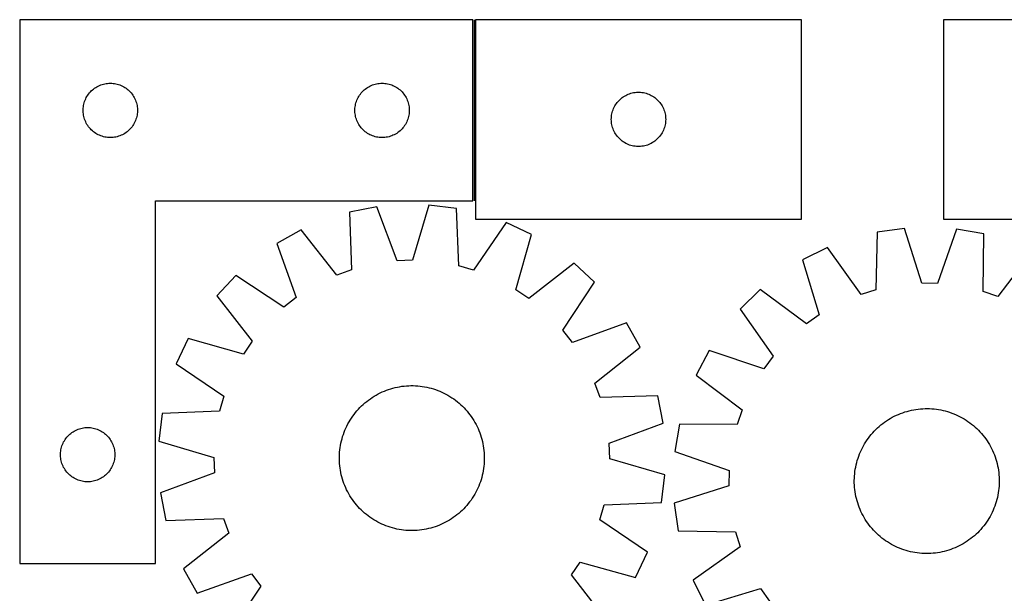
# Model space of a CAD drawing. Header units: millimetres. Extents: x 7 to 1493, y 7 to 2993.
# Tile 9 of 13: x 288 to 832, y 2677 to 2993. Entities that reach past the tile are written whole.
import ezdxf

# ---------------------------------------------------------------- set-up
doc = ezdxf.new("R2010")
doc.units = ezdxf.units.MM
doc.layers.add('COMMON', color=5, linetype='CONTINUOUS', true_color=0x0000ff)
doc.layers.add('CUT', color=7, linetype='CONTINUOUS', true_color=0x000000)

msp = doc.modelspace()

# ---------------------------------------------------------------- linework, layer by layer
at = {"layer": 'COMMON'}
msp.add_line((538.997588, 2993.411156), (538.997588, 2893.411156), dxfattribs=at)
at = {"layer": 'CUT'}
for p, q in [((288.247588, 2993.411156), (288.247588, 2693.411156)), ((538.247588, 2993.411156), (288.247588, 2993.411156)), ((538.247588, 2893.411156), (538.247588, 2993.411156)), ((719.747589, 2993.474639), (539.747589, 2993.474639)), ((539.747589, 2993.474639), (539.747589, 2883.474639)), ((719.747589, 2883.474639), (719.747589, 2993.474639)), ((978.119351, 2993.460972), (798.119351, 2993.460972)), ((798.119351, 2993.460972), (798.119351, 2883.460972)), ((329.556272, 2955.636581), (330.197145, 2956.067789)), ((330.197145, 2956.067789), (330.859367, 2956.465434)), ((330.859367, 2956.465434), (331.541181, 2956.828462)), ((331.541181, 2956.828462), (332.24078, 2957.155909)), ((332.24078, 2957.155909), (332.956307, 2957.446908)), ((332.956307, 2957.446908), (333.685866, 2957.700686)), ((333.685866, 2957.700686), (334.427522, 2957.916572)), ((334.427522, 2957.916572), (335.179307, 2958.093991)), ((335.179307, 2958.093991), (335.93923, 2958.232474)), ((335.93923, 2958.232474), (336.705273, 2958.331654)), ((336.705273, 2958.331654), (337.475407, 2958.391267)), ((337.475407, 2958.391267), (338.247588, 2958.411156)), ((338.247588, 2958.411156), (339.01977, 2958.391267)), ((339.01977, 2958.391267), (339.789903, 2958.331654)), ((339.789903, 2958.331654), (340.555947, 2958.232474)), ((340.555947, 2958.232474), (341.315869, 2958.093991)), ((341.315869, 2958.093991), (342.067655, 2957.916572)), ((342.067655, 2957.916572), (342.809311, 2957.700686)), ((342.809311, 2957.700686), (343.53887, 2957.446908)), ((343.53887, 2957.446908), (344.254397, 2957.155909)), ((344.254397, 2957.155909), (344.953995, 2956.828462)), ((344.953995, 2956.828462), (345.635809, 2956.465434)), ((345.635809, 2956.465434), (346.298031, 2956.067789)), ((346.298031, 2956.067789), (346.938905, 2955.636581)), ((479.556272, 2955.636581), (480.197145, 2956.067789)), ((480.197145, 2956.067789), (480.859367, 2956.465434)), ((480.859367, 2956.465434), (481.541181, 2956.828462)), ((481.541181, 2956.828462), (482.24078, 2957.155909)), ((482.24078, 2957.155909), (482.956307, 2957.446908)), ((482.956307, 2957.446908), (483.685866, 2957.700686)), ((483.685866, 2957.700686), (484.427522, 2957.916572)), ((484.427522, 2957.916572), (485.179307, 2958.093991)), ((485.179307, 2958.093991), (485.93923, 2958.232474)), ((485.93923, 2958.232474), (486.705273, 2958.331654)), ((486.705273, 2958.331654), (487.475407, 2958.391267)), ((487.475407, 2958.391267), (488.247588, 2958.411156)), ((488.247588, 2958.411156), (489.01977, 2958.391267)), ((489.01977, 2958.391267), (489.789903, 2958.331654)), ((489.789903, 2958.331654), (490.555947, 2958.232474)), ((490.555947, 2958.232474), (491.315869, 2958.093991)), ((491.315869, 2958.093991), (492.067655, 2957.916572)), ((492.067655, 2957.916572), (492.809311, 2957.700686)), ((492.809311, 2957.700686), (493.53887, 2957.446908)), ((493.53887, 2957.446908), (494.254397, 2957.155909)), ((494.254397, 2957.155909), (494.953995, 2956.828462)), ((494.953995, 2956.828462), (495.635809, 2956.465434)), ((495.635809, 2956.465434), (496.298031, 2956.067789)), ((496.298031, 2956.067789), (496.938905, 2955.636581)), ((325.007406, 2950.460807), (325.387869, 2951.133048)), ((325.387869, 2951.133048), (325.802433, 2951.784812)), ((325.802433, 2951.784812), (326.25, 2952.41437)), ((326.25, 2952.41437), (326.729382, 2953.020053)), ((326.729382, 2953.020053), (327.239308, 2953.600256)), ((327.239308, 2953.600256), (327.778426, 2954.153439)), ((327.778426, 2954.153439), (328.345307, 2954.678135)), ((328.345307, 2954.678135), (328.938446, 2955.172953)), ((328.938446, 2955.172953), (329.556272, 2955.636581)), ((346.938905, 2955.636581), (347.556731, 2955.172953)), ((347.556731, 2955.172953), (348.14987, 2954.678135)), ((348.14987, 2954.678135), (348.716751, 2954.153439)), ((348.716751, 2954.153439), (349.255869, 2953.600256)), ((349.255869, 2953.600256), (349.765795, 2953.020053)), ((349.765795, 2953.020053), (350.245177, 2952.41437)), ((350.245177, 2952.41437), (350.692744, 2951.784812)), ((350.692744, 2951.784812), (351.107308, 2951.133048)), ((351.107308, 2951.133048), (351.48777, 2950.460807)), ((475.007406, 2950.460807), (475.387869, 2951.133048)), ((475.387869, 2951.133048), (475.802433, 2951.784812)), ((475.802433, 2951.784812), (476.25, 2952.41437)), ((476.25, 2952.41437), (476.729382, 2953.020053)), ((476.729382, 2953.020053), (477.239308, 2953.600256)), ((477.239308, 2953.600256), (477.778426, 2954.153439)), ((477.778426, 2954.153439), (478.345307, 2954.678135)), ((478.345307, 2954.678135), (478.938446, 2955.172953)), ((478.938446, 2955.172953), (479.556272, 2955.636581)), ((496.938905, 2955.636581), (497.556731, 2955.172953)), ((497.556731, 2955.172953), (498.14987, 2954.678135)), ((498.14987, 2954.678135), (498.716751, 2954.153439)), ((498.716751, 2954.153439), (499.255869, 2953.600256)), ((499.255869, 2953.600256), (499.765795, 2953.020053)), ((499.765795, 2953.020053), (500.245177, 2952.41437)), ((500.245177, 2952.41437), (500.692744, 2951.784812)), ((500.692744, 2951.784812), (501.107308, 2951.133048)), ((501.107308, 2951.133048), (501.48777, 2950.460807)), ((620.744375, 2950.472228), (621.373934, 2950.919794)), ((621.373934, 2950.919794), (622.025697, 2951.334359)), ((622.025697, 2951.334359), (622.697938, 2951.714821)), ((622.697938, 2951.714821), (623.388873, 2952.060173)), ((623.388873, 2952.060173), (624.096671, 2952.369499)), ((624.096671, 2952.369499), (624.819454, 2952.641978)), ((624.819454, 2952.641978), (625.555305, 2952.876887)), ((625.555305, 2952.876887), (626.302273, 2953.073605)), ((626.302273, 2953.073605), (627.058378, 2953.231609)), ((627.058378, 2953.231609), (627.821614, 2953.350479)), ((627.821614, 2953.350479), (628.589957, 2953.429902)), ((628.589957, 2953.429902), (629.361371, 2953.469666)), ((629.361371, 2953.469666), (630.133808, 2953.469666)), ((630.133808, 2953.469666), (630.905221, 2953.429902)), ((630.905221, 2953.429902), (631.673565, 2953.350479)), ((631.673565, 2953.350479), (632.436801, 2953.231609)), ((632.436801, 2953.231609), (633.192905, 2953.073605)), ((633.192905, 2953.073605), (633.939874, 2952.876887)), ((633.939874, 2952.876887), (634.675725, 2952.641978)), ((634.675725, 2952.641978), (635.398508, 2952.369499)), ((635.398508, 2952.369499), (636.106305, 2952.060173)), ((636.106305, 2952.060173), (636.797241, 2951.714821)), ((636.797241, 2951.714821), (637.469481, 2951.334359)), ((637.469481, 2951.334359), (638.121245, 2950.919794)), ((638.121245, 2950.919794), (638.750804, 2950.472228)), ((323.292325, 2944.568788), (323.371748, 2945.337131)), ((323.371748, 2945.337131), (323.490619, 2946.100367)), ((323.490619, 2946.100367), (323.648623, 2946.856472)), ((323.648623, 2946.856472), (323.84534, 2947.60344)), ((323.84534, 2947.60344), (324.08025, 2948.339291)), ((324.08025, 2948.339291), (324.352729, 2949.062074)), ((324.352729, 2949.062074), (324.662054, 2949.769872)), ((324.662054, 2949.769872), (325.007406, 2950.460807)), ((351.48777, 2950.460807), (351.833122, 2949.769872)), ((351.833122, 2949.769872), (352.142448, 2949.062074)), ((352.142448, 2949.062074), (352.414927, 2948.339291)), ((352.414927, 2948.339291), (352.649836, 2947.60344)), ((352.649836, 2947.60344), (352.846554, 2946.856472)), ((352.846554, 2946.856472), (353.004558, 2946.100367)), ((353.004558, 2946.100367), (353.123428, 2945.337131)), ((353.123428, 2945.337131), (353.202851, 2944.568788)), ((473.292325, 2944.568788), (473.371748, 2945.337131)), ((473.371748, 2945.337131), (473.490619, 2946.100367)), ((473.490619, 2946.100367), (473.648623, 2946.856472)), ((473.648623, 2946.856472), (473.84534, 2947.60344)), ((473.84534, 2947.60344), (474.08025, 2948.339291)), ((474.08025, 2948.339291), (474.352729, 2949.062074)), ((474.352729, 2949.062074), (474.662054, 2949.769872)), ((474.662054, 2949.769872), (475.007406, 2950.460807)), ((501.48777, 2950.460807), (501.833122, 2949.769872)), ((501.833122, 2949.769872), (502.142448, 2949.062074)), ((502.142448, 2949.062074), (502.414927, 2948.339291)), ((502.414927, 2948.339291), (502.649836, 2947.60344)), ((502.649836, 2947.60344), (502.846554, 2946.856472)), ((502.846554, 2946.856472), (503.004558, 2946.100367)), ((503.004558, 2946.100367), (503.123428, 2945.337131)), ((503.123428, 2945.337131), (503.202851, 2944.568788)), ((616.002836, 2944.481448), (616.330283, 2945.181046)), ((616.330283, 2945.181046), (616.693311, 2945.86286)), ((616.693311, 2945.86286), (617.090956, 2946.525082)), ((617.090956, 2946.525082), (617.522164, 2947.165956)), ((617.522164, 2947.165956), (617.985792, 2947.783781)), ((617.985792, 2947.783781), (618.48061, 2948.376921)), ((618.48061, 2948.376921), (619.005307, 2948.943802)), ((619.005307, 2948.943802), (619.558489, 2949.48292)), ((619.558489, 2949.48292), (620.138692, 2949.992846)), ((620.138692, 2949.992846), (620.744375, 2950.472228)), ((638.750804, 2950.472228), (639.356487, 2949.992846)), ((639.356487, 2949.992846), (639.936689, 2949.48292)), ((639.936689, 2949.48292), (640.489872, 2948.943802)), ((640.489872, 2948.943802), (641.014568, 2948.376921)), ((641.014568, 2948.376921), (641.509386, 2947.783781)), ((641.509386, 2947.783781), (641.973014, 2947.165956)), ((641.973014, 2947.165956), (642.404223, 2946.525082)), ((642.404223, 2946.525082), (642.801868, 2945.86286)), ((642.801868, 2945.86286), (643.164896, 2945.181046)), ((643.164896, 2945.181046), (643.492343, 2944.481448)), ((323.252561, 2943.797374), (323.292325, 2944.568788)), ((323.252561, 2943.024937), (323.252561, 2943.797374)), ((323.292325, 2942.253524), (323.252561, 2943.024937)), ((323.371748, 2941.48518), (323.292325, 2942.253524)), ((323.490619, 2940.721944), (323.371748, 2941.48518)), ((323.648623, 2939.96584), (323.490619, 2940.721944)), ((323.84534, 2939.218871), (323.648623, 2939.96584)), ((352.846554, 2939.96584), (352.649836, 2939.218871)), ((353.004558, 2940.721944), (352.846554, 2939.96584)), ((353.123428, 2941.48518), (353.004558, 2940.721944)), ((353.202851, 2942.253524), (353.123428, 2941.48518)), ((353.202851, 2944.568788), (353.242615, 2943.797374)), ((353.242615, 2943.024937), (353.202851, 2942.253524)), ((353.242615, 2943.797374), (353.242615, 2943.024937)), ((473.252561, 2943.797374), (473.292325, 2944.568788)), ((473.252561, 2943.024937), (473.252561, 2943.797374)), ((473.292325, 2942.253524), (473.252561, 2943.024937)), ((473.371748, 2941.48518), (473.292325, 2942.253524)), ((473.490619, 2940.721944), (473.371748, 2941.48518)), ((473.648623, 2939.96584), (473.490619, 2940.721944)), ((473.84534, 2939.218871), (473.648623, 2939.96584)), ((502.846554, 2939.96584), (502.649836, 2939.218871)), ((503.004558, 2940.721944), (502.846554, 2939.96584)), ((503.123428, 2941.48518), (503.004558, 2940.721944)), ((503.202851, 2942.253524), (503.123428, 2941.48518)), ((503.202851, 2944.568788), (503.242615, 2943.797374)), ((503.242615, 2943.024937), (503.202851, 2942.253524)), ((503.242615, 2943.797374), (503.242615, 2943.024937)), ((614.767478, 2939.246821), (614.827091, 2940.016954)), ((614.827091, 2940.016954), (614.926271, 2940.782998)), ((614.926271, 2940.782998), (615.064754, 2941.54292)), ((615.064754, 2941.54292), (615.242173, 2942.294706)), ((615.242173, 2942.294706), (615.458059, 2943.036362)), ((615.458059, 2943.036362), (615.711837, 2943.765921)), ((615.711837, 2943.765921), (616.002836, 2944.481448)), ((643.492343, 2944.481448), (643.783342, 2943.765921)), ((643.783342, 2943.765921), (644.03712, 2943.036362)), ((644.03712, 2943.036362), (644.253005, 2942.294706)), ((644.253005, 2942.294706), (644.430425, 2941.54292)), ((644.430425, 2941.54292), (644.568908, 2940.782998)), ((644.568908, 2940.782998), (644.668087, 2940.016954)), ((644.668087, 2940.016954), (644.727701, 2939.246821)), ((324.08025, 2938.48302), (323.84534, 2939.218871)), ((324.352729, 2937.760237), (324.08025, 2938.48302)), ((324.662054, 2937.05244), (324.352729, 2937.760237)), ((325.007406, 2936.361505), (324.662054, 2937.05244)), ((325.387869, 2935.689264), (325.007406, 2936.361505)), ((325.802433, 2935.0375), (325.387869, 2935.689264)), ((326.25, 2934.407941), (325.802433, 2935.0375)), ((326.729382, 2933.802258), (326.25, 2934.407941)), ((350.245177, 2934.407941), (349.765795, 2933.802258)), ((350.692744, 2935.0375), (350.245177, 2934.407941)), ((351.107308, 2935.689264), (350.692744, 2935.0375)), ((351.48777, 2936.361505), (351.107308, 2935.689264)), ((351.833122, 2937.05244), (351.48777, 2936.361505)), ((352.142448, 2937.760237), (351.833122, 2937.05244)), ((352.414927, 2938.48302), (352.142448, 2937.760237)), ((352.649836, 2939.218871), (352.414927, 2938.48302)), ((474.08025, 2938.48302), (473.84534, 2939.218871)), ((474.352729, 2937.760237), (474.08025, 2938.48302)), ((474.662054, 2937.05244), (474.352729, 2937.760237)), ((475.007406, 2936.361505), (474.662054, 2937.05244)), ((475.387869, 2935.689264), (475.007406, 2936.361505)), ((475.802433, 2935.0375), (475.387869, 2935.689264)), ((476.25, 2934.407941), (475.802433, 2935.0375)), ((476.729382, 2933.802258), (476.25, 2934.407941)), ((500.245177, 2934.407941), (499.765795, 2933.802258)), ((500.692744, 2935.0375), (500.245177, 2934.407941)), ((501.107308, 2935.689264), (500.692744, 2935.0375)), ((501.48777, 2936.361505), (501.107308, 2935.689264)), ((501.833122, 2937.05244), (501.48777, 2936.361505)), ((502.142448, 2937.760237), (501.833122, 2937.05244)), ((502.414927, 2938.48302), (502.142448, 2937.760237)), ((502.649836, 2939.218871), (502.414927, 2938.48302)), ((614.747589, 2938.474639), (614.767478, 2939.246821)), ((614.767478, 2937.702458), (614.747589, 2938.474639)), ((614.827091, 2936.932324), (614.767478, 2937.702458)), ((614.926271, 2936.166281), (614.827091, 2936.932324)), ((615.064754, 2935.406358), (614.926271, 2936.166281)), ((615.242173, 2934.654572), (615.064754, 2935.406358)), ((615.458059, 2933.912917), (615.242173, 2934.654572)), ((644.253005, 2934.654572), (644.03712, 2933.912917)), ((644.430425, 2935.406358), (644.253005, 2934.654572)), ((644.568908, 2936.166281), (644.430425, 2935.406358)), ((644.668087, 2936.932324), (644.568908, 2936.166281)), ((644.727701, 2937.702458), (644.668087, 2936.932324)), ((644.727701, 2939.246821), (644.747589, 2938.474639)), ((644.747589, 2938.474639), (644.727701, 2937.702458)), ((327.239308, 2933.222056), (326.729382, 2933.802258)), ((327.778426, 2932.668873), (327.239308, 2933.222056)), ((328.345307, 2932.144177), (327.778426, 2932.668873)), ((328.938446, 2931.649359), (328.345307, 2932.144177)), ((329.556272, 2931.185731), (328.938446, 2931.649359)), ((330.197145, 2930.754522), (329.556272, 2931.185731)), ((330.859367, 2930.356877), (330.197145, 2930.754522)), ((331.541181, 2929.993849), (330.859367, 2930.356877)), ((332.24078, 2929.666402), (331.541181, 2929.993849)), ((332.956307, 2929.375403), (332.24078, 2929.666402)), ((333.685866, 2929.121625), (332.956307, 2929.375403)), ((334.427522, 2928.90574), (333.685866, 2929.121625)), ((335.179307, 2928.72832), (334.427522, 2928.90574)), ((342.067655, 2928.90574), (341.315869, 2928.72832)), ((342.809311, 2929.121625), (342.067655, 2928.90574)), ((343.53887, 2929.375403), (342.809311, 2929.121625)), ((344.254397, 2929.666402), (343.53887, 2929.375403)), ((344.953995, 2929.993849), (344.254397, 2929.666402)), ((345.635809, 2930.356877), (344.953995, 2929.993849)), ((346.298031, 2930.754522), (345.635809, 2930.356877)), ((346.938905, 2931.185731), (346.298031, 2930.754522)), ((347.556731, 2931.649359), (346.938905, 2931.185731)), ((348.14987, 2932.144177), (347.556731, 2931.649359)), ((348.716751, 2932.668873), (348.14987, 2932.144177)), ((349.255869, 2933.222056), (348.716751, 2932.668873)), ((349.765795, 2933.802258), (349.255869, 2933.222056)), ((477.239308, 2933.222056), (476.729382, 2933.802258)), ((477.778426, 2932.668873), (477.239308, 2933.222056)), ((478.345307, 2932.144177), (477.778426, 2932.668873)), ((478.938446, 2931.649359), (478.345307, 2932.144177)), ((479.556272, 2931.185731), (478.938446, 2931.649359)), ((480.197145, 2930.754522), (479.556272, 2931.185731)), ((480.859367, 2930.356877), (480.197145, 2930.754522)), ((481.541181, 2929.993849), (480.859367, 2930.356877)), ((482.24078, 2929.666402), (481.541181, 2929.993849)), ((482.956307, 2929.375403), (482.24078, 2929.666402)), ((483.685866, 2929.121625), (482.956307, 2929.375403)), ((484.427522, 2928.90574), (483.685866, 2929.121625)), ((485.179307, 2928.72832), (484.427522, 2928.90574)), ((492.067655, 2928.90574), (491.315869, 2928.72832)), ((492.809311, 2929.121625), (492.067655, 2928.90574)), ((493.53887, 2929.375403), (492.809311, 2929.121625)), ((494.254397, 2929.666402), (493.53887, 2929.375403)), ((494.953995, 2929.993849), (494.254397, 2929.666402)), ((495.635809, 2930.356877), (494.953995, 2929.993849)), ((496.298031, 2930.754522), (495.635809, 2930.356877)), ((496.938905, 2931.185731), (496.298031, 2930.754522)), ((497.556731, 2931.649359), (496.938905, 2931.185731)), ((498.14987, 2932.144177), (497.556731, 2931.649359)), ((498.716751, 2932.668873), (498.14987, 2932.144177)), ((499.255869, 2933.222056), (498.716751, 2932.668873)), ((499.765795, 2933.802258), (499.255869, 2933.222056)), ((615.711837, 2933.183358), (615.458059, 2933.912917)), ((616.002836, 2932.467831), (615.711837, 2933.183358)), ((616.330283, 2931.768232), (616.002836, 2932.467831)), ((616.693311, 2931.086418), (616.330283, 2931.768232)), ((617.090956, 2930.424196), (616.693311, 2931.086418)), ((617.522164, 2929.783323), (617.090956, 2930.424196)), ((617.985792, 2929.165497), (617.522164, 2929.783323)), ((618.48061, 2928.572357), (617.985792, 2929.165497)), ((641.509386, 2929.165497), (641.014568, 2928.572357)), ((641.973014, 2929.783323), (641.509386, 2929.165497)), ((642.404223, 2930.424196), (641.973014, 2929.783323)), ((642.801868, 2931.086418), (642.404223, 2930.424196)), ((643.164896, 2931.768232), (642.801868, 2931.086418)), ((643.492343, 2932.467831), (643.164896, 2931.768232)), ((643.783342, 2933.183358), (643.492343, 2932.467831)), ((644.03712, 2933.912917), (643.783342, 2933.183358)), ((335.93923, 2928.589837), (335.179307, 2928.72832)), ((336.705273, 2928.490658), (335.93923, 2928.589837)), ((337.475407, 2928.431044), (336.705273, 2928.490658)), ((338.247588, 2928.411156), (337.475407, 2928.431044)), ((339.01977, 2928.431044), (338.247588, 2928.411156)), ((339.789903, 2928.490658), (339.01977, 2928.431044)), ((340.555947, 2928.589837), (339.789903, 2928.490658)), ((341.315869, 2928.72832), (340.555947, 2928.589837)), ((485.93923, 2928.589837), (485.179307, 2928.72832)), ((486.705273, 2928.490658), (485.93923, 2928.589837)), ((487.475407, 2928.431044), (486.705273, 2928.490658)), ((488.247588, 2928.411156), (487.475407, 2928.431044)), ((489.01977, 2928.431044), (488.247588, 2928.411156)), ((489.789903, 2928.490658), (489.01977, 2928.431044)), ((490.555947, 2928.589837), (489.789903, 2928.490658)), ((491.315869, 2928.72832), (490.555947, 2928.589837)), ((619.005307, 2928.005477), (618.48061, 2928.572357)), ((619.558489, 2927.466359), (619.005307, 2928.005477)), ((620.138692, 2926.956433), (619.558489, 2927.466359)), ((620.744375, 2926.477051), (620.138692, 2926.956433)), ((621.373934, 2926.029484), (620.744375, 2926.477051)), ((622.025697, 2925.61492), (621.373934, 2926.029484)), ((622.697938, 2925.234457), (622.025697, 2925.61492)), ((623.388873, 2924.889105), (622.697938, 2925.234457)), ((624.096671, 2924.57978), (623.388873, 2924.889105)), ((624.819454, 2924.307301), (624.096671, 2924.57978)), ((625.555305, 2924.072391), (624.819454, 2924.307301)), ((626.302273, 2923.875674), (625.555305, 2924.072391)), ((627.058378, 2923.71767), (626.302273, 2923.875674)), ((627.821614, 2923.598799), (627.058378, 2923.71767)), ((628.589957, 2923.519376), (627.821614, 2923.598799)), ((629.361371, 2923.479612), (628.589957, 2923.519376)), ((630.133808, 2923.479612), (629.361371, 2923.479612)), ((630.905221, 2923.519376), (630.133808, 2923.479612)), ((631.673565, 2923.598799), (630.905221, 2923.519376)), ((632.436801, 2923.71767), (631.673565, 2923.598799)), ((633.192905, 2923.875674), (632.436801, 2923.71767)), ((633.939874, 2924.072391), (633.192905, 2923.875674)), ((634.675725, 2924.307301), (633.939874, 2924.072391)), ((635.398508, 2924.57978), (634.675725, 2924.307301)), ((636.106305, 2924.889105), (635.398508, 2924.57978)), ((636.797241, 2925.234457), (636.106305, 2924.889105)), ((637.469481, 2925.61492), (636.797241, 2925.234457)), ((638.121245, 2926.029484), (637.469481, 2925.61492)), ((638.750804, 2926.477051), (638.121245, 2926.029484)), ((639.356487, 2926.956433), (638.750804, 2926.477051)), ((639.936689, 2927.466359), (639.356487, 2926.956433)), ((640.489872, 2928.005477), (639.936689, 2927.466359)), ((641.014568, 2928.572357), (640.489872, 2928.005477)), ((363.247588, 2693.411156), (363.247588, 2893.411156)), ((363.247588, 2893.411156), (538.247588, 2893.411156)), ((513.952178, 2891.197313), (505.054245, 2860.704666)), ((529.225127, 2889.335168), (513.952178, 2891.197313)), ((485.43157, 2890.177149), (470.330698, 2887.228553)), ((470.330698, 2887.228553), (471.291007, 2855.47871)), ((496.485381, 2860.398163), (485.43157, 2890.177149)), ((530.535713, 2857.597854), (529.225127, 2889.335168)), ((556.665085, 2881.492049), (538.779901, 2855.241431)), ((539.747589, 2883.474639), (719.747589, 2883.474639)), ((570.615088, 2875.001444), (556.665085, 2881.492049)), ((798.119351, 2883.460972), (978.119351, 2883.460972)), ((443.521236, 2877.444967), (430.07062, 2869.97426)), ((463.236247, 2852.539284), (443.521236, 2877.444967)), ((562.05416, 2844.412471), (570.615088, 2875.001444)), ((761.393272, 2876.121754), (760.750267, 2844.3639)), ((776.623692, 2878.304607), (761.393272, 2876.121754)), ((786.16078, 2848.005784), (776.623692, 2878.304607)), ((805.159445, 2877.884327), (794.734194, 2847.879513)), ((820.318974, 2875.253885), (805.159445, 2877.884327)), ((820.026432, 2843.49087), (820.318974, 2875.253885)), ((430.07062, 2869.97426), (440.795169, 2840.075116)), ((734.124285, 2867.703432), (720.313833, 2860.920956)), ((752.557446, 2841.83466), (734.124285, 2867.703432)), ((847.328214, 2866.036143), (828.141214, 2840.721448)), ((505.054245, 2860.704666), (496.485381, 2860.398163)), ((594.288382, 2859.06278), (569.166674, 2839.623785)), ((605.549916, 2848.57906), (594.288382, 2859.06278)), ((720.313833, 2860.920956), (729.516015, 2830.518743)), ((471.291007, 2855.47871), (463.236247, 2852.539284)), ((538.779901, 2855.241431), (530.535713, 2857.597854)), ((407.5966, 2852.384937), (397.11288, 2841.123403)), ((434.04297, 2834.790498), (407.5966, 2852.384937)), ((587.955477, 2822.13269), (605.549916, 2848.57906)), ((794.734194, 2847.879513), (786.16078, 2848.005784)), ((569.166674, 2839.623785), (562.05416, 2844.412471)), ((696.98089, 2844.488075), (685.94227, 2833.769894)), ((722.505758, 2825.581572), (696.98089, 2844.488075)), ((760.750267, 2844.3639), (752.557446, 2841.83466)), ((828.141214, 2840.721448), (820.026432, 2843.49087)), ((397.11288, 2841.123403), (416.551875, 2816.001695)), ((440.795169, 2840.075116), (434.04297, 2834.790498)), ((685.94227, 2833.769894), (704.088866, 2807.699301)), ((623.139239, 2826.10504), (593.240095, 2815.380491)), ((630.609946, 2812.654424), (623.139239, 2826.10504)), ((729.516015, 2830.518743), (722.505758, 2825.581572)), ((593.240095, 2815.380491), (587.955477, 2822.13269)), ((381.174216, 2817.450109), (374.683611, 2803.500106)), ((411.763189, 2808.889181), (381.174216, 2817.450109)), ((416.551875, 2816.001695), (411.763189, 2808.889181)), ((605.704263, 2792.939413), (630.609946, 2812.654424)), ((668.829362, 2810.931019), (661.643111, 2797.326301)), ((698.947384, 2800.837483), (668.829362, 2810.931019)), ((704.088866, 2807.699301), (698.947384, 2800.837483)), ((374.683611, 2803.500106), (400.934229, 2785.614922)), ((661.643111, 2797.326301), (686.957805, 2778.139301)), ((487.199153, 2787.488091), (488.338019, 2788.019118)), ((488.338019, 2788.019118), (489.493004, 2788.514111)), ((489.493004, 2788.514111), (490.662966, 2788.97258)), ((490.662966, 2788.97258), (491.846753, 2789.394074)), ((491.846753, 2789.394074), (493.043194, 2789.778176)), ((493.043194, 2789.778176), (494.25111, 2790.124508)), ((494.25111, 2790.124508), (495.469309, 2790.432727)), ((495.469309, 2790.432727), (496.696588, 2790.702529)), ((496.696588, 2790.702529), (497.931736, 2790.933649)), ((497.931736, 2790.933649), (499.173534, 2791.125857)), ((499.173534, 2791.125857), (500.420757, 2791.278965)), ((500.420757, 2791.278965), (501.672173, 2791.392821)), ((501.672173, 2791.392821), (502.926549, 2791.467313)), ((502.926549, 2791.467313), (504.182645, 2791.502368)), ((504.182645, 2791.502368), (505.439223, 2791.49795)), ((505.439223, 2791.49795), (506.695042, 2791.454064)), ((506.695042, 2791.454064), (507.948862, 2791.370754)), ((507.948862, 2791.370754), (509.199447, 2791.248101)), ((509.199447, 2791.248101), (510.445563, 2791.086227)), ((510.445563, 2791.086227), (511.685979, 2790.885291)), ((511.685979, 2790.885291), (512.919471, 2790.645492)), ((512.919471, 2790.645492), (514.144823, 2790.367067)), ((514.144823, 2790.367067), (515.360824, 2790.05029)), ((515.360824, 2790.05029), (516.566275, 2789.695473)), ((516.566275, 2789.695473), (517.759986, 2789.302968)), ((517.759986, 2789.302968), (518.940779, 2788.873161)), ((518.940779, 2788.873161), (520.107489, 2788.406476)), ((520.107489, 2788.406476), (521.258965, 2787.903374)), ((521.258965, 2787.903374), (522.394069, 2787.364352)), ((608.643689, 2784.884653), (605.704263, 2792.939413)), ((400.934229, 2785.614922), (398.577806, 2777.370734)), ((478.799495, 2782.012724), (479.770521, 2782.810293)), ((479.770521, 2782.810293), (480.76612, 2783.576967)), ((480.76612, 2783.576967), (481.78531, 2784.311991)), ((481.78531, 2784.311991), (482.827084, 2785.014638)), ((482.827084, 2785.014638), (483.890415, 2785.684216)), ((483.890415, 2785.684216), (484.974253, 2786.320064)), ((484.974253, 2786.320064), (486.077528, 2786.921553)), ((486.077528, 2786.921553), (487.199153, 2787.488091)), ((522.394069, 2787.364352), (523.511682, 2786.789941)), ((523.511682, 2786.789941), (524.610701, 2786.180709)), ((524.610701, 2786.180709), (525.690041, 2785.537256)), ((525.690041, 2785.537256), (526.748638, 2784.860218)), ((526.748638, 2784.860218), (527.785445, 2784.150263)), ((527.785445, 2784.150263), (528.799441, 2783.408091)), ((528.799441, 2783.408091), (529.789625, 2782.634435)), ((529.789625, 2782.634435), (530.755018, 2781.830058)), ((640.393532, 2785.844962), (608.643689, 2784.884653)), ((643.342128, 2770.74409), (640.393532, 2785.844962)), ((398.577806, 2777.370734), (366.840492, 2776.060148)), ((473.541225, 2776.624646), (474.345602, 2777.590039)), ((474.345602, 2777.590039), (475.179906, 2778.52969)), ((475.179906, 2778.52969), (476.043313, 2779.442672)), ((476.043313, 2779.442672), (476.934971, 2780.328082)), ((476.934971, 2780.328082), (477.854001, 2781.185048)), ((477.854001, 2781.185048), (478.799495, 2782.012724)), ((530.755018, 2781.830058), (531.694669, 2780.995754)), ((531.694669, 2780.995754), (532.607651, 2780.132347)), ((532.607651, 2780.132347), (533.493061, 2779.240689)), ((533.493061, 2779.240689), (534.350028, 2778.321659)), ((534.350028, 2778.321659), (535.177703, 2777.376165)), ((535.177703, 2777.376165), (535.975272, 2776.405139)), ((686.957805, 2778.139301), (684.188384, 2770.024519)), ((775.550057, 2776.566139), (776.741663, 2776.964988)), ((776.741663, 2776.964988), (777.94521, 2777.326212)), ((777.94521, 2777.326212), (779.159509, 2777.649452)), ((779.159509, 2777.649452), (780.383362, 2777.934391)), ((780.383362, 2777.934391), (781.615561, 2778.180748)), ((781.615561, 2778.180748), (782.854891, 2778.388278)), ((782.854891, 2778.388278), (784.100128, 2778.556778)), ((784.100128, 2778.556778), (785.350043, 2778.686081)), ((785.350043, 2778.686081), (786.603403, 2778.776059)), ((786.603403, 2778.776059), (787.85897, 2778.826624)), ((787.85897, 2778.826624), (789.115507, 2778.837726)), ((789.115507, 2778.837726), (790.371772, 2778.809353)), ((790.371772, 2778.809353), (791.626526, 2778.741534)), ((791.626526, 2778.741534), (792.87853, 2778.634336)), ((792.87853, 2778.634336), (794.12655, 2778.487864)), ((794.12655, 2778.487864), (795.369353, 2778.302263)), ((795.369353, 2778.302263), (796.605713, 2778.077717)), ((796.605713, 2778.077717), (797.834409, 2777.814446)), ((797.834409, 2777.814446), (799.05423, 2777.512711)), ((799.05423, 2777.512711), (800.263971, 2777.172809)), ((800.263971, 2777.172809), (801.462439, 2776.795076)), ((801.462439, 2776.795076), (802.64845, 2776.379885)), ((366.840492, 2776.060148), (364.978347, 2760.787199)), ((469.385719, 2770.346703), (469.994951, 2771.445722)), ((469.994951, 2771.445722), (470.638404, 2772.525062)), ((470.638404, 2772.525062), (471.315442, 2773.583659)), ((471.315442, 2773.583659), (472.025397, 2774.620466)), ((472.025397, 2774.620466), (472.767569, 2775.634462)), ((472.767569, 2775.634462), (473.541225, 2776.624646)), ((535.975272, 2776.405139), (536.741946, 2775.40954)), ((536.741946, 2775.40954), (537.47697, 2774.39035)), ((537.47697, 2774.39035), (538.179617, 2773.348576)), ((538.179617, 2773.348576), (538.849195, 2772.285245)), ((538.849195, 2772.285245), (539.485043, 2771.201407)), ((764.542112, 2770.612627), (765.552146, 2771.360182)), ((765.552146, 2771.360182), (766.585163, 2772.075642)), ((766.585163, 2772.075642), (767.640143, 2772.758301)), ((767.640143, 2772.758301), (768.716046, 2773.407486)), ((768.716046, 2773.407486), (769.811809, 2774.022555)), ((769.811809, 2774.022555), (770.926351, 2774.602902)), ((770.926351, 2774.602902), (772.058572, 2775.147954)), ((772.058572, 2775.147954), (773.207355, 2775.657174)), ((773.207355, 2775.657174), (774.371566, 2776.130057)), ((774.371566, 2776.130057), (775.550057, 2776.566139)), ((802.64845, 2776.379885), (803.820835, 2775.927645)), ((803.820835, 2775.927645), (804.978436, 2775.438803)), ((804.978436, 2775.438803), (806.120111, 2774.913841)), ((806.120111, 2774.913841), (807.244733, 2774.353277)), ((807.244733, 2774.353277), (808.351192, 2773.757664)), ((808.351192, 2773.757664), (809.438397, 2773.127591)), ((809.438397, 2773.127591), (810.505274, 2772.463678)), ((810.505274, 2772.463678), (811.550771, 2771.766582)), ((811.550771, 2771.766582), (812.573856, 2771.03699)), ((317.056272, 2765.636581), (317.697145, 2766.067789)), ((317.697145, 2766.067789), (318.359367, 2766.465434)), ((318.359367, 2766.465434), (319.041181, 2766.828462)), ((319.041181, 2766.828462), (319.74078, 2767.155909)), ((319.74078, 2767.155909), (320.456307, 2767.446908)), ((320.456307, 2767.446908), (321.185866, 2767.700686)), ((321.185866, 2767.700686), (321.927522, 2767.916572)), ((321.927522, 2767.916572), (322.679307, 2768.093991)), ((322.679307, 2768.093991), (323.43923, 2768.232474)), ((323.43923, 2768.232474), (324.205273, 2768.331654)), ((324.205273, 2768.331654), (324.975407, 2768.391267)), ((324.975407, 2768.391267), (325.747588, 2768.411156)), ((325.747588, 2768.411156), (326.51977, 2768.391267)), ((326.51977, 2768.391267), (327.289903, 2768.331654)), ((327.289903, 2768.331654), (328.055947, 2768.232474)), ((328.055947, 2768.232474), (328.815869, 2768.093991)), ((328.815869, 2768.093991), (329.567655, 2767.916572)), ((329.567655, 2767.916572), (330.309311, 2767.700686)), ((330.309311, 2767.700686), (331.03887, 2767.446908)), ((331.03887, 2767.446908), (331.754397, 2767.155909)), ((331.754397, 2767.155909), (332.453995, 2766.828462)), ((332.453995, 2766.828462), (333.135809, 2766.465434)), ((333.135809, 2766.465434), (333.798031, 2766.067789)), ((333.798031, 2766.067789), (334.438905, 2765.636581)), ((467.302499, 2765.7758), (467.769184, 2766.94251)), ((467.769184, 2766.94251), (468.272286, 2768.093985)), ((468.272286, 2768.093985), (468.811308, 2769.22909)), ((468.811308, 2769.22909), (469.385719, 2770.346703)), ((539.485043, 2771.201407), (540.086532, 2770.098132)), ((540.086532, 2770.098132), (540.65307, 2768.976507)), ((540.65307, 2768.976507), (541.184097, 2767.837641)), ((541.184097, 2767.837641), (541.67909, 2766.682656)), ((541.67909, 2766.682656), (542.137559, 2765.512694)), ((613.563142, 2759.690279), (643.342128, 2770.74409)), ((652.425368, 2770.317061), (649.794926, 2755.157532)), ((684.188384, 2770.024519), (652.425368, 2770.317061)), ((759.018659, 2765.496743), (759.870725, 2766.420318)), ((759.870725, 2766.420318), (760.75138, 2767.316674)), ((760.75138, 2767.316674), (761.659756, 2768.184925)), ((761.659756, 2768.184925), (762.594956, 2769.024215)), ((762.594956, 2769.024215), (763.556058, 2769.833715)), ((763.556058, 2769.833715), (764.542112, 2770.612627)), ((812.573856, 2771.03699), (813.573518, 2770.275622)), ((813.573518, 2770.275622), (814.548773, 2769.483229)), ((814.548773, 2769.483229), (815.498656, 2768.660594)), ((815.498656, 2768.660594), (816.422231, 2767.808529)), ((816.422231, 2767.808529), (817.318587, 2766.927873)), ((817.318587, 2766.927873), (818.186838, 2766.019497)), ((818.186838, 2766.019497), (819.026127, 2765.084297)), ((312.162054, 2759.769872), (312.507406, 2760.460807)), ((312.507406, 2760.460807), (312.887869, 2761.133048)), ((312.887869, 2761.133048), (313.302433, 2761.784812)), ((313.302433, 2761.784812), (313.75, 2762.41437)), ((313.75, 2762.41437), (314.229382, 2763.020053)), ((314.229382, 2763.020053), (314.739308, 2763.600256)), ((314.739308, 2763.600256), (315.278426, 2764.153439)), ((315.278426, 2764.153439), (315.845307, 2764.678135)), ((315.845307, 2764.678135), (316.438446, 2765.172953)), ((316.438446, 2765.172953), (317.056272, 2765.636581)), ((334.438905, 2765.636581), (335.056731, 2765.172953)), ((335.056731, 2765.172953), (335.64987, 2764.678135)), ((335.64987, 2764.678135), (336.216751, 2764.153439)), ((336.216751, 2764.153439), (336.755869, 2763.600256)), ((336.755869, 2763.600256), (337.265795, 2763.020053)), ((337.265795, 2763.020053), (337.745177, 2762.41437)), ((337.745177, 2762.41437), (338.192744, 2761.784812)), ((338.192744, 2761.784812), (338.607308, 2761.133048)), ((338.607308, 2761.133048), (338.98777, 2760.460807)), ((338.98777, 2760.460807), (339.333122, 2759.769872)), ((364.978347, 2760.787199), (395.470994, 2751.889266)), ((465.530168, 2759.754492), (465.808593, 2760.979844)), ((465.808593, 2760.979844), (466.12537, 2762.195845)), ((466.12537, 2762.195845), (466.480187, 2763.401296)), ((466.480187, 2763.401296), (466.872692, 2764.595007)), ((466.872692, 2764.595007), (467.302499, 2765.7758)), ((542.137559, 2765.512694), (542.559053, 2764.328907)), ((542.559053, 2764.328907), (542.943155, 2763.132466)), ((542.943155, 2763.132466), (543.289487, 2761.92455)), ((543.289487, 2761.92455), (543.597706, 2760.706351)), ((543.597706, 2760.706351), (543.867508, 2759.479072)), ((754.551663, 2759.436484), (755.215575, 2760.503361)), ((755.215575, 2760.503361), (755.912672, 2761.548858)), ((755.912672, 2761.548858), (756.642264, 2762.571943)), ((756.642264, 2762.571943), (757.403632, 2763.571606)), ((757.403632, 2763.571606), (758.196024, 2764.54686)), ((758.196024, 2764.54686), (759.018659, 2765.496743)), ((819.026127, 2765.084297), (819.835628, 2764.123196)), ((819.835628, 2764.123196), (820.61454, 2763.137141)), ((820.61454, 2763.137141), (821.362095, 2762.127107)), ((821.362095, 2762.127107), (822.077555, 2761.094091)), ((822.077555, 2761.094091), (822.760214, 2760.03911)), ((310.792325, 2754.568788), (310.871748, 2755.337131)), ((310.871748, 2755.337131), (310.990619, 2756.100367)), ((310.990619, 2756.100367), (311.148623, 2756.856472)), ((311.148623, 2756.856472), (311.34534, 2757.60344)), ((311.34534, 2757.60344), (311.58025, 2758.339291)), ((311.58025, 2758.339291), (311.852729, 2759.062074)), ((311.852729, 2759.062074), (312.162054, 2759.769872)), ((339.333122, 2759.769872), (339.642448, 2759.062074)), ((339.642448, 2759.062074), (339.914927, 2758.339291)), ((339.914927, 2758.339291), (340.149836, 2757.60344)), ((340.149836, 2757.60344), (340.346554, 2756.856472)), ((340.346554, 2756.856472), (340.504558, 2756.100367)), ((340.504558, 2756.100367), (340.623428, 2755.337131)), ((340.623428, 2755.337131), (340.702851, 2754.568788)), ((464.804906, 2754.783883), (464.927559, 2756.034468)), ((464.927559, 2756.034468), (465.089433, 2757.280584)), ((465.089433, 2757.280584), (465.290369, 2758.521)), ((465.290369, 2758.521), (465.530168, 2759.754492)), ((543.867508, 2759.479072), (544.098628, 2758.243924)), ((544.098628, 2758.243924), (544.290836, 2757.002126)), ((544.290836, 2757.002126), (544.443944, 2755.754903)), ((544.443944, 2755.754903), (544.5578, 2754.503487)), ((613.869645, 2751.121415), (613.563142, 2759.690279)), ((649.794926, 2755.157532), (679.799741, 2744.732281)), ((751.751608, 2753.818922), (752.24045, 2754.976523)), ((752.24045, 2754.976523), (752.765413, 2756.118198)), ((752.765413, 2756.118198), (753.325977, 2757.24282)), ((753.325977, 2757.24282), (753.921589, 2758.349279)), ((753.921589, 2758.349279), (754.551663, 2759.436484)), ((822.760214, 2760.03911), (823.409398, 2758.963208)), ((823.409398, 2758.963208), (824.024468, 2757.867445)), ((824.024468, 2757.867445), (824.604815, 2756.752903)), ((824.604815, 2756.752903), (825.149867, 2755.620682)), ((825.149867, 2755.620682), (825.659086, 2754.471898)), ((310.752561, 2753.797374), (310.792325, 2754.568788)), ((310.752561, 2753.024937), (310.752561, 2753.797374)), ((310.792325, 2752.253524), (310.752561, 2753.024937)), ((310.871748, 2751.48518), (310.792325, 2752.253524)), ((310.990619, 2750.721944), (310.871748, 2751.48518)), ((311.148623, 2749.96584), (310.990619, 2750.721944)), ((311.34534, 2749.218871), (311.148623, 2749.96584)), ((340.346554, 2749.96584), (340.149836, 2749.218871)), ((340.504558, 2750.721944), (340.346554, 2749.96584)), ((340.623428, 2751.48518), (340.504558, 2750.721944)), ((340.702851, 2752.253524), (340.623428, 2751.48518)), ((340.702851, 2754.568788), (340.742615, 2753.797374)), ((340.742615, 2753.024937), (340.702851, 2752.253524)), ((340.742615, 2753.797374), (340.742615, 2753.024937)), ((395.470994, 2751.889266), (395.777497, 2743.320402)), ((464.673292, 2751.017666), (464.67771, 2752.274244)), ((464.708347, 2749.76157), (464.673292, 2751.017666)), ((464.67771, 2752.274244), (464.721596, 2753.530063)), ((464.782839, 2748.507194), (464.708347, 2749.76157)), ((464.721596, 2753.530063), (464.804906, 2754.783883)), ((544.5578, 2754.503487), (544.632292, 2753.249111)), ((544.662929, 2750.736437), (544.619043, 2749.480618)), ((544.632292, 2753.249111), (544.667347, 2751.993015)), ((544.667347, 2751.993015), (544.662929, 2750.736437)), ((644.362292, 2742.223482), (613.869645, 2751.121415)), ((750.166543, 2749.052317), (750.506444, 2750.262058)), ((750.506444, 2750.262058), (750.884177, 2751.460526)), ((750.884177, 2751.460526), (751.299368, 2752.646537)), ((751.299368, 2752.646537), (751.751608, 2753.818922)), ((825.659086, 2754.471898), (826.13197, 2753.307687)), ((826.13197, 2753.307687), (826.568052, 2752.129197)), ((826.568052, 2752.129197), (826.966901, 2750.93759)), ((826.966901, 2750.93759), (827.328125, 2749.734044)), ((827.328125, 2749.734044), (827.651365, 2748.519745)), ((311.58025, 2748.48302), (311.34534, 2749.218871)), ((311.852729, 2747.760237), (311.58025, 2748.48302)), ((312.162054, 2747.05244), (311.852729, 2747.760237)), ((312.507406, 2746.361505), (312.162054, 2747.05244)), ((312.887869, 2745.689264), (312.507406, 2746.361505)), ((313.302433, 2745.0375), (312.887869, 2745.689264)), ((313.75, 2744.407941), (313.302433, 2745.0375)), ((314.229382, 2743.802258), (313.75, 2744.407941)), ((337.745177, 2744.407941), (337.265795, 2743.802258)), ((338.192744, 2745.0375), (337.745177, 2744.407941)), ((338.607308, 2745.689264), (338.192744, 2745.0375)), ((338.98777, 2746.361505), (338.607308, 2745.689264)), ((339.333122, 2747.05244), (338.98777, 2746.361505)), ((339.642448, 2747.760237), (339.333122, 2747.05244)), ((339.914927, 2748.48302), (339.642448, 2747.760237)), ((340.149836, 2749.218871), (339.914927, 2748.48302)), ((464.896695, 2747.255778), (464.782839, 2748.507194)), ((465.049803, 2746.008555), (464.896695, 2747.255778)), ((465.242011, 2744.766757), (465.049803, 2746.008555)), ((465.473131, 2743.531609), (465.242011, 2744.766757)), ((544.05027, 2744.489681), (543.810472, 2743.256189)), ((544.251206, 2745.730097), (544.05027, 2744.489681)), ((544.41308, 2746.976213), (544.251206, 2745.730097)), ((544.535733, 2748.226798), (544.41308, 2746.976213)), ((544.619043, 2749.480618), (544.535733, 2748.226798)), ((679.799741, 2744.732281), (679.67347, 2736.158867)), ((749.044918, 2742.876617), (749.191389, 2744.124637)), ((749.191389, 2744.124637), (749.37699, 2745.36744)), ((749.37699, 2745.36744), (749.601537, 2746.6038)), ((749.601537, 2746.6038), (749.864807, 2747.832496)), ((749.864807, 2747.832496), (750.166543, 2749.052317)), ((827.651365, 2748.519745), (827.936304, 2747.295891)), ((827.936304, 2747.295891), (828.182661, 2746.063692)), ((828.182661, 2746.063692), (828.390191, 2744.824362)), ((828.390191, 2744.824362), (828.558691, 2743.579126)), ((314.739308, 2743.222056), (314.229382, 2743.802258)), ((315.278426, 2742.668873), (314.739308, 2743.222056)), ((315.845307, 2742.144177), (315.278426, 2742.668873)), ((316.438446, 2741.649359), (315.845307, 2742.144177)), ((317.056272, 2741.185731), (316.438446, 2741.649359)), ((317.697145, 2740.754522), (317.056272, 2741.185731)), ((318.359367, 2740.356877), (317.697145, 2740.754522)), ((319.041181, 2739.993849), (318.359367, 2740.356877)), ((319.74078, 2739.666402), (319.041181, 2739.993849)), ((320.456307, 2739.375403), (319.74078, 2739.666402)), ((321.185866, 2739.121625), (320.456307, 2739.375403)), ((321.927522, 2738.90574), (321.185866, 2739.121625)), ((322.679307, 2738.72832), (321.927522, 2738.90574)), ((323.43923, 2738.589837), (322.679307, 2738.72832)), ((328.815869, 2738.72832), (328.055947, 2738.589837)), ((329.567655, 2738.90574), (328.815869, 2738.72832)), ((330.309311, 2739.121625), (329.567655, 2738.90574)), ((331.03887, 2739.375403), (330.309311, 2739.121625)), ((331.754397, 2739.666402), (331.03887, 2739.375403)), ((332.453995, 2739.993849), (331.754397, 2739.666402)), ((333.135809, 2740.356877), (332.453995, 2739.993849)), ((333.798031, 2740.754522), (333.135809, 2740.356877)), ((334.438905, 2741.185731), (333.798031, 2740.754522)), ((335.056731, 2741.649359), (334.438905, 2741.185731)), ((335.64987, 2742.144177), (335.056731, 2741.649359)), ((336.216751, 2742.668873), (335.64987, 2742.144177)), ((336.755869, 2743.222056), (336.216751, 2742.668873)), ((337.265795, 2743.802258), (336.755869, 2743.222056)), ((395.777497, 2743.320402), (365.998511, 2732.266591)), ((465.742933, 2742.30433), (465.473131, 2743.531609)), ((466.051152, 2741.086131), (465.742933, 2742.30433)), ((466.397484, 2739.878215), (466.051152, 2741.086131)), ((466.781586, 2738.681774), (466.397484, 2739.878215)), ((467.20308, 2737.497987), (466.781586, 2738.681774)), ((542.860452, 2739.609385), (542.467947, 2738.415674)), ((543.215269, 2740.814836), (542.860452, 2739.609385)), ((543.532046, 2742.030837), (543.215269, 2740.814836)), ((543.810472, 2743.256189), (543.532046, 2742.030837)), ((642.500147, 2726.950533), (644.362292, 2742.223482)), ((748.841528, 2739.113594), (748.869901, 2740.369859)), ((748.85263, 2737.857057), (748.841528, 2739.113594)), ((748.869901, 2740.369859), (748.93772, 2741.624613)), ((748.93772, 2741.624613), (749.044918, 2742.876617)), ((828.558691, 2743.579126), (828.687994, 2742.329211)), ((828.687994, 2742.329211), (828.777972, 2741.075851)), ((828.777972, 2741.075851), (828.828537, 2739.820283)), ((828.828537, 2739.820283), (828.839638, 2738.563747)), ((324.205273, 2738.490658), (323.43923, 2738.589837)), ((324.975407, 2738.431044), (324.205273, 2738.490658)), ((325.747588, 2738.411156), (324.975407, 2738.431044)), ((326.51977, 2738.431044), (325.747588, 2738.411156)), ((327.289903, 2738.490658), (326.51977, 2738.431044)), ((328.055947, 2738.589837), (327.289903, 2738.490658)), ((467.661549, 2736.328025), (467.20308, 2737.497987)), ((468.156542, 2735.17304), (467.661549, 2736.328025)), ((468.687569, 2734.034174), (468.156542, 2735.17304)), ((469.254107, 2732.912549), (468.687569, 2734.034174)), ((540.529331, 2733.781591), (539.95492, 2732.663978)), ((541.068353, 2734.916695), (540.529331, 2733.781591)), ((541.571455, 2736.068171), (541.068353, 2734.916695)), ((542.03814, 2737.234881), (541.571455, 2736.068171)), ((542.467947, 2738.415674), (542.03814, 2737.234881)), ((679.67347, 2736.158867), (649.374646, 2726.621779)), ((748.903194, 2736.60149), (748.85263, 2737.857057)), ((748.993173, 2735.34813), (748.903194, 2736.60149)), ((749.122475, 2734.098215), (748.993173, 2735.34813)), ((749.290975, 2732.852978), (749.122475, 2734.098215)), ((828.489777, 2733.552704), (828.304176, 2732.309901)), ((828.636249, 2734.800723), (828.489777, 2733.552704)), ((828.743447, 2736.052728), (828.636249, 2734.800723)), ((828.811266, 2737.307482), (828.743447, 2736.052728)), ((828.839638, 2738.563747), (828.811266, 2737.307482)), ((365.998511, 2732.266591), (368.947107, 2717.165719)), ((469.855596, 2731.809274), (469.254107, 2732.912549)), ((470.491444, 2730.725435), (469.855596, 2731.809274)), ((471.161022, 2729.662105), (470.491444, 2730.725435)), ((471.863669, 2728.62033), (471.161022, 2729.662105)), ((472.598693, 2727.601141), (471.863669, 2728.62033)), ((537.315242, 2728.390215), (536.57307, 2727.376219)), ((538.025197, 2729.427022), (537.315242, 2728.390215)), ((538.702235, 2730.485619), (538.025197, 2729.427022)), ((539.345688, 2731.564959), (538.702235, 2730.485619)), ((539.95492, 2732.663978), (539.345688, 2731.564959)), ((749.498506, 2731.613649), (749.290975, 2732.852978)), ((749.744862, 2730.381449), (749.498506, 2731.613649)), ((750.029801, 2729.157596), (749.744862, 2730.381449)), ((750.353042, 2727.943297), (750.029801, 2729.157596)), ((750.714265, 2726.73975), (750.353042, 2727.943297)), ((827.514624, 2728.625024), (827.174722, 2727.415282)), ((827.816359, 2729.844844), (827.514624, 2728.625024)), ((828.07963, 2731.073541), (827.816359, 2729.844844)), ((828.304176, 2732.309901), (828.07963, 2731.073541)), ((473.365367, 2726.605542), (472.598693, 2727.601141)), ((474.162936, 2725.634516), (473.365367, 2726.605542)), ((474.990612, 2724.689022), (474.162936, 2725.634516)), ((475.847578, 2723.769992), (474.990612, 2724.689022)), ((476.732988, 2722.878334), (475.847578, 2723.769992)), ((477.64597, 2722.014927), (476.732988, 2722.878334)), ((532.405668, 2722.682599), (531.486638, 2721.825633)), ((533.297326, 2723.568009), (532.405668, 2722.682599)), ((534.160733, 2724.480991), (533.297326, 2723.568009)), ((534.995037, 2725.420642), (534.160733, 2724.480991)), ((535.799414, 2726.386035), (534.995037, 2725.420642)), ((536.57307, 2727.376219), (535.799414, 2726.386035)), ((608.40641, 2717.395759), (610.762833, 2725.639947)), ((610.762833, 2725.639947), (642.500147, 2726.950533)), ((649.374646, 2726.621779), (651.557499, 2711.391359)), ((751.113114, 2725.548144), (750.714265, 2726.73975)), ((751.549196, 2724.369653), (751.113114, 2725.548144)), ((752.02208, 2723.205442), (751.549196, 2724.369653)), ((752.531299, 2722.056659), (752.02208, 2723.205442)), ((825.440716, 2722.700818), (824.915754, 2721.559143)), ((825.929558, 2723.858419), (825.440716, 2722.700818)), ((826.381798, 2725.030803), (825.929558, 2723.858419)), ((826.796989, 2726.216815), (826.381798, 2725.030803)), ((827.174722, 2727.415282), (826.796989, 2726.216815)), ((368.947107, 2717.165719), (400.69695, 2718.126028)), ((400.69695, 2718.126028), (403.636376, 2710.071268)), ((478.585621, 2721.180623), (477.64597, 2722.014927)), ((479.551014, 2720.376246), (478.585621, 2721.180623)), ((480.541198, 2719.60259), (479.551014, 2720.376246)), ((481.555194, 2718.860418), (480.541198, 2719.60259)), ((482.592001, 2718.150463), (481.555194, 2718.860418)), ((483.650598, 2717.473425), (482.592001, 2718.150463)), ((484.729938, 2716.829972), (483.650598, 2717.473425)), ((525.450225, 2717.326465), (524.366386, 2716.690617)), ((526.513555, 2717.996043), (525.450225, 2717.326465)), ((527.55533, 2718.69869), (526.513555, 2717.996043)), ((528.574519, 2719.433714), (527.55533, 2718.69869)), ((529.570118, 2720.200388), (528.574519, 2719.433714)), ((530.541144, 2720.997957), (529.570118, 2720.200388)), ((531.486638, 2721.825633), (530.541144, 2720.997957)), ((634.657028, 2699.510575), (608.40641, 2717.395759)), ((753.076351, 2720.924438), (752.531299, 2722.056659)), ((753.656698, 2719.809896), (753.076351, 2720.924438)), ((754.271768, 2718.714133), (753.656698, 2719.809896)), ((754.920952, 2717.63823), (754.271768, 2718.714133)), ((755.603612, 2716.58325), (754.920952, 2717.63823)), ((822.465591, 2717.173979), (821.768495, 2716.128482)), ((823.129504, 2718.240856), (822.465591, 2717.173979)), ((823.759577, 2719.328061), (823.129504, 2718.240856)), ((824.35519, 2720.434521), (823.759577, 2719.328061)), ((824.915754, 2721.559143), (824.35519, 2720.434521)), ((485.828957, 2716.22074), (484.729938, 2716.829972)), ((486.94657, 2715.646329), (485.828957, 2716.22074)), ((488.081675, 2715.107307), (486.94657, 2715.646329)), ((489.23315, 2714.604205), (488.081675, 2715.107307)), ((490.39986, 2714.13752), (489.23315, 2714.604205)), ((491.580653, 2713.707713), (490.39986, 2714.13752)), ((492.774364, 2713.315208), (491.580653, 2713.707713)), ((493.979815, 2712.960391), (492.774364, 2713.315208)), ((495.195816, 2712.643614), (493.979815, 2712.960391)), ((496.421168, 2712.365188), (495.195816, 2712.643614)), ((497.65466, 2712.12539), (496.421168, 2712.365188)), ((498.895076, 2711.924454), (497.65466, 2712.12539)), ((500.141192, 2711.76258), (498.895076, 2711.924454)), ((501.391777, 2711.639927), (500.141192, 2711.76258)), ((502.645597, 2711.556617), (501.391777, 2711.639927)), ((503.901416, 2711.512731), (502.645597, 2711.556617)), ((505.157994, 2711.508313), (503.901416, 2711.512731)), ((506.41409, 2711.543368), (505.157994, 2711.508313)), ((507.668466, 2711.61786), (506.41409, 2711.543368)), ((508.919882, 2711.731716), (507.668466, 2711.61786)), ((510.167105, 2711.884824), (508.919882, 2711.731716)), ((511.408903, 2712.077032), (510.167105, 2711.884824)), ((512.644051, 2712.308152), (511.408903, 2712.077032)), ((513.87133, 2712.577954), (512.644051, 2712.308152)), ((515.089529, 2712.886173), (513.87133, 2712.577954)), ((516.297445, 2713.232505), (515.089529, 2712.886173)), ((517.493886, 2713.616607), (516.297445, 2713.232505)), ((518.677673, 2714.038101), (517.493886, 2713.616607)), ((519.847635, 2714.49657), (518.677673, 2714.038101)), ((521.00262, 2714.991563), (519.847635, 2714.49657)), ((522.141486, 2715.52259), (521.00262, 2714.991563)), ((523.263111, 2716.089128), (522.141486, 2715.52259)), ((524.366386, 2716.690617), (523.263111, 2716.089128)), ((756.319072, 2715.550233), (755.603612, 2716.58325)), ((757.066627, 2714.540199), (756.319072, 2715.550233)), ((757.845539, 2713.554145), (757.066627, 2714.540199)), ((758.655039, 2712.593044), (757.845539, 2713.554145)), ((759.494329, 2711.657843), (758.655039, 2712.593044)), ((760.36258, 2710.749467), (759.494329, 2711.657843)), ((818.662507, 2712.180597), (817.810441, 2711.257022)), ((819.485142, 2713.130481), (818.662507, 2712.180597)), ((820.277535, 2714.105735), (819.485142, 2713.130481)), ((821.038903, 2715.105398), (820.277535, 2714.105735)), ((821.768495, 2716.128482), (821.038903, 2715.105398)), ((403.636376, 2710.071268), (378.730693, 2690.356257)), ((651.557499, 2711.391359), (683.315353, 2710.748354)), ((683.315353, 2710.748354), (685.844593, 2702.555533)), ((761.258935, 2709.868812), (760.36258, 2710.749467)), ((762.18251, 2709.016746), (761.258935, 2709.868812)), ((763.132394, 2708.194111), (762.18251, 2709.016746)), ((764.107648, 2707.401719), (763.132394, 2708.194111)), ((765.107311, 2706.640351), (764.107648, 2707.401719)), ((766.130395, 2705.910759), (765.107311, 2706.640351)), ((812.12902, 2706.317159), (811.096003, 2705.601699)), ((813.139054, 2707.064714), (812.12902, 2706.317159)), ((814.125108, 2707.843626), (813.139054, 2707.064714)), ((815.08621, 2708.653126), (814.125108, 2707.843626)), ((816.02141, 2709.492416), (815.08621, 2708.653126)), ((816.929786, 2710.360667), (816.02141, 2709.492416)), ((817.810441, 2711.257022), (816.929786, 2710.360667)), ((685.844593, 2702.555533), (659.975822, 2684.122372)), ((767.175892, 2705.213662), (766.130395, 2705.910759)), ((768.242769, 2704.54975), (767.175892, 2705.213662)), ((769.329974, 2703.919676), (768.242769, 2704.54975)), ((770.436433, 2703.324064), (769.329974, 2703.919676)), ((771.561056, 2702.7635), (770.436433, 2703.324064)), ((772.70273, 2702.238538), (771.561056, 2702.7635)), ((773.860331, 2701.749695), (772.70273, 2702.238538)), ((775.032716, 2701.297456), (773.860331, 2701.749695)), ((776.218728, 2700.882264), (775.032716, 2701.297456)), ((777.417195, 2700.504531), (776.218728, 2700.882264)), ((800.939503, 2700.712352), (799.735957, 2700.351129)), ((802.13111, 2701.111202), (800.939503, 2700.712352)), ((803.3096, 2701.547283), (802.13111, 2701.111202)), ((804.473811, 2702.020167), (803.3096, 2701.547283)), ((805.622594, 2702.529386), (804.473811, 2702.020167)), ((806.754816, 2703.074439), (805.622594, 2702.529386)), ((807.869358, 2703.654786), (806.754816, 2703.074439)), ((808.965121, 2704.269855), (807.869358, 2703.654786)), ((810.041023, 2704.91904), (808.965121, 2704.269855)), ((811.096003, 2705.601699), (810.041023, 2704.91904)), ((628.166423, 2685.560572), (634.657028, 2699.510575)), ((778.626936, 2700.16463), (777.417195, 2700.504531)), ((779.846757, 2699.862895), (778.626936, 2700.16463)), ((781.075454, 2699.599624), (779.846757, 2699.862895)), ((782.311814, 2699.375077), (781.075454, 2699.599624)), ((783.554617, 2699.189477), (782.311814, 2699.375077)), ((784.802636, 2699.043005), (783.554617, 2699.189477)), ((786.054641, 2698.935807), (784.802636, 2699.043005)), ((787.309395, 2698.867988), (786.054641, 2698.935807)), ((788.56566, 2698.839615), (787.309395, 2698.867988)), ((789.822196, 2698.850717), (788.56566, 2698.839615)), ((791.077764, 2698.901282), (789.822196, 2698.850717)), ((792.331123, 2698.99126), (791.077764, 2698.901282)), ((793.581038, 2699.120563), (792.331123, 2698.99126)), ((794.826275, 2699.289062), (793.581038, 2699.120563)), ((796.065605, 2699.496593), (794.826275, 2699.289062)), ((797.297804, 2699.742949), (796.065605, 2699.496593)), ((798.521657, 2700.027888), (797.297804, 2699.742949)), ((799.735957, 2700.351129), (798.521657, 2700.027888)), ((288.247588, 2693.411156), (363.247588, 2693.411156)), ((378.730693, 2690.356257), (386.2014, 2676.905641)), ((592.788764, 2687.008986), (597.57745, 2694.1215)), ((597.57745, 2694.1215), (628.166423, 2685.560572)), ((386.2014, 2676.905641), (416.100544, 2687.63019)), ((416.100544, 2687.63019), (421.385162, 2680.877991)), ((612.227759, 2661.887278), (592.788764, 2687.008986)), ((421.385162, 2680.877991), (403.790723, 2654.431621)), ((659.975822, 2684.122372), (666.758297, 2670.31192)), ((666.758297, 2670.31192), (697.160511, 2679.514102)), ((697.160511, 2679.514102), (702.097682, 2672.503845))]:
    msp.add_line(p, q, dxfattribs=at)

doc.saveas('drawing.dxf')
